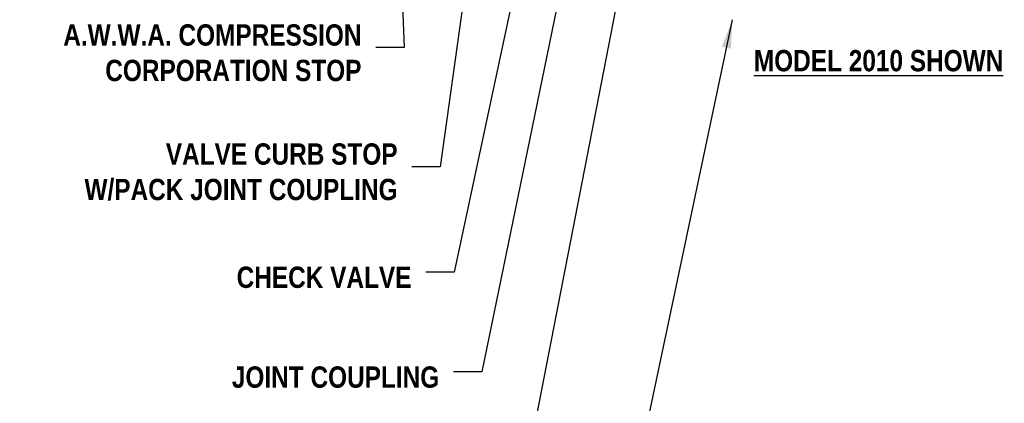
# Model space of a CAD drawing. Header units: inches. Extents: x 1.1 to 12.1, y -2.2 to 6.3.
# Tile 143 of 150: x 3.8 to 6.9, y 0 to 1.2. Entities that reach past the tile are written whole.
import ezdxf

# ---------------------------------------------------------------- set-up
doc = ezdxf.new("R2010")
doc.units = ezdxf.units.IN
doc.header["$MEASUREMENT"] = 0
doc.layers.add('DIMENSIONS', color=7, linetype='Continuous')
doc.layers.add('TEXT', color=255, linetype='Continuous')
doc.styles.add('TECHNICAL', font='techb___.ttf')
doc.dimstyles.get("Standard").update_dxf_attribs({"dimtxt": 0.18, "dimasz": 0.18, "dimexe": 0.18, "dimexo": 0.0625, "dimgap": 0.09, "dimtad": 0, "dimtih": 1, "dimtoh": 1, "dimdec": 4, "dimzin": 0, "dimdsep": 46, "dimtxsty": 'Standard', "dimcen": 0.09, "dimadec": 0, "dimazin": 0, "dimtfac": 1, "dimtdec": 4, "dimtofl": 0, "dimtmove": 0, "dimatfit": 3, "dimfxl": 1, "dimtolj": 1, "dimtzin": 0, "dimarcsym": 0})

msp = doc.modelspace()

# ---------------------------------------------------------------- texts
at = {"layer": 'DIMENSIONS', "color": 7, "char_height": 0.0675, "attachment_point": 6, "style": 'TECHNICAL'}
for s, insert in [('A.W.W.A. COMPRESSION\\PCORPORATION STOP', (4.8695, 1.09492)), ('VALVE CURB STOP\\PW/PACK JOINT COUPLING', (4.98392, 0.71679)), ('CHECK VALVE', (5.02793, 0.38262)), ('JOINT COUPLING', (5.11594, 0.06605))]:
    msp.add_mtext(s, dxfattribs=dict(at, insert=insert))
at = {"layer": 'TEXT', "color": 7, "style": 'TECHNICAL'}
msp.add_text('%%UMODEL 2010 SHOWN', height=0.0675, dxfattribs=at).set_placement((6.11294, 1.03639))

# ---------------------------------------------------------------- leaders
at = {"layer": 'DIMENSIONS', "color": 7, "annotation_type": 0, "has_hookline": 1, "hookline_direction": 1}
for points, text_width in [([(5.86604, 2.21682), (5.38297, -0.26883), (5.29297, -0.26883)], 0.48079), ([(4.95964, 2.2021), (5.0045, 1.1118), (4.9145, 1.1118)], 1.08306), ([(5.32398, 2.20327), (5.11892, 0.73366), (5.02892, 0.73366)], 1.14414), ([(5.68813, 2.20985), (5.25094, 0.08292), (5.16094, 0.08292)], 0.74674), ([(5.55005, 2.21243), (5.16293, 0.3995), (5.07293, 0.3995)], 0.61934), ([(6.04449, 1.19935), (5.64702, -0.68214), (5.55702, -0.68214)], 1.04872)]:
    msp.add_leader(points, dimstyle='Standard', override={"dimscale": 0.5, "dimtxsty": 'TECHNICAL', "dimclrt": 7}, dxfattribs=dict(at, text_width=text_width))

doc.saveas('drawing.dxf')
